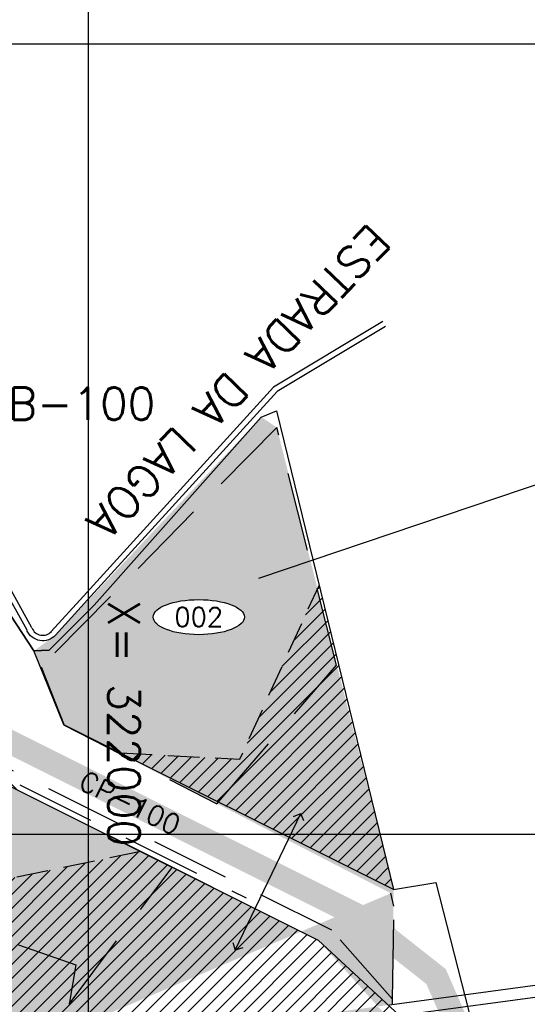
# Model space of a CAD drawing. Extents: x 312047 to 329088, y 8928324 to 8953812.
# Tile 121 of 125: x 321914 to 322555, y 8949785 to 8951030. Entities that reach past the tile are written whole.
import ezdxf
from ezdxf.enums import TextEntityAlignment as Align

# ---------------------------------------------------------------- set-up
doc = ezdxf.new("R2010")
doc.units = 0
doc.header["$LTSCALE"] = 200
doc.header["$MEASUREMENT"] = 0
for name, pattern in [('DASHED', [0.75, 0.5, -0.25]), ('DASHED2', [0.3, 0.2, -0.1]), ('HIDDEN', [0.75, 0.5, -0.25])]:
    doc.linetypes.add(name, pattern=pattern)
for name, color, linetype in [('CANAL-PROJ', 180, 'CONTINUOUS'), ('CULT-EXT', 1, 'CONTINUOUS'), ('HID1', 2, 'CONTINUOUS'), ('JSIMB', 2, 'CONTINUOUS'), ('MACRODRENO', 2, 'DASHED'), ('NOVA MALHA', 1, 'CONTINUOUS'), ('PA-LIN_DIVI', 4, 'DASHED2'), ('PA-LOTE', 100, 'CONTINUOUS'), ('PA-NUM-LOTE-5', 3, 'CONTINUOUS'), ('PA-NUM_PRAN', 4, 'CONTINUOUS'), ('PA-SEQ', 40, 'CONTINUOUS'), ('PEDO-LIN', 2, 'HIDDEN'), ('PROP-POL', 3, 'DASHED'), ('SETOR', 102, 'CONTINUOUS'), ('SETOR 101', 50, 'CONTINUOUS'), ('TEXTO03', 3, 'CONTINUOUS'), ('TP-TM-20', 9, 'CONTINUOUS')]:
    doc.layers.add(name, color=color, linetype=linetype)
doc.styles.add('140CL', font='simplex.shx')
doc.styles.add('SBI', font='simplex.shx', dxfattribs={"bigfont": 'simp.shx'})
doc.styles.add('SIMP', font='simplex', dxfattribs={"bigfont": 'simp'})
doc.styles.get("Standard").update_dxf_attribs({"font": 'SIMPLEX', "bigfont": 'SIMP'})
pattern_1 = [(45, (-8635185.6, 9270004.921), (-8.838834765, 8.838834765), [])]

msp = doc.modelspace()

# ---------------------------------------------------------------- hatches: boundary and pattern name
at = {"layer": 'PA-SEQ'}
h = msp.add_hatch(dxfattribs=at)
h.set_pattern_fill('ANSI31', color=256, scale=100, style=0)
h.set_pattern_definition(pattern_1)
h.paths.add_polyline_path([(322040.9, 8950103), (322191.8, 8950094.9), (322292, 8950314.9), (322386.2, 8949930.3)])
h = msp.add_hatch(dxfattribs=at)
h.set_pattern_fill('ANSI31', color=256, scale=100, style=0)
h.set_pattern_definition(pattern_1)
h.paths.add_polyline_path([(322066.8, 8949978.2), (322290.9, 8949866.1), (322393.8, 8949770.7), (322413.4, 8949729.8), (322429.7, 8949672.1), (322473.9, 8949500), (321386.2, 8949500), (321398.2, 8949635.6), (321413.8, 8949811.6), (321572.8, 8949844.6), (321577.2, 8949964.6), (321900.3, 8949943.8)])
at = {"layer": 'SETOR 101'}
h = msp.add_hatch(dxfattribs=at)
h.set_pattern_fill('DOTS', color=256, scale=100, angle=-90, style=0)
h.set_pattern_definition([(270, (-8635185.5995, 9270004.921), (6.25, -3.125), [0, -6.25])])
edge = h.paths.add_edge_path(flags=16)
edge.add_ellipse((322139.9, 8950274.7), major_axis=(57.7, 0), ratio=0.384685, start_angle=0, end_angle=360)
edge = h.paths.add_edge_path(flags=16)
edge.add_ellipse((321854.3, 8949672.1), major_axis=(57.7, 0), ratio=0.384685, start_angle=0, end_angle=360)
edge = h.paths.add_edge_path()
edge.add_line((322386.2, 8949930.3), (322238.5, 8950514.7))
edge.add_line((322238.5, 8950514.7), (322219, 8950527.8))
edge.add_line((322219, 8950527.8), (321958.7, 8950251.9))
edge.add_line((321958.7, 8950251.9), (321931.6, 8950232))
edge.add_line((321931.6, 8950232), (321969.5, 8950138.6))
edge.add_line((321969.5, 8950138.6), (322382.7, 8949925.4))
edge.add_line((321386.2, 8949500), (322491.4, 8949500))
edge.add_line((322491.4, 8949500), (322413.4, 8949729.8))
edge.add_line((322413.4, 8949729.8), (322290.9, 8949866.1))
edge.add_line((322290.9, 8949866.1), (321910.4, 8950056.4))
edge.add_line((321910.4, 8950056.4), (321830.1, 8950111.8))
edge.add_line((321830.1, 8950111.8), (321709.4, 8950300))
edge.add_line((321709.4, 8950300), (321713.2, 8950358.9))
edge.add_line((321713.2, 8950358.9), (321592.1, 8950356.6))
edge.add_line((321592.1, 8950356.6), (321572.8, 8949844.6))
edge.add_line((321572.8, 8949844.6), (321413.8, 8949811.6))
edge.add_line((321413.8, 8949811.6), (321386.2, 8949500))
edge.add_line((322394.7, 8949770.9), (321398.2, 8949635.6))
edge.add_line((321750.7, 8949698.6), (322384.8, 8949784.7))
h.paths.add_polyline_path([(322103.1, 8950256.8), (322176.8, 8950256.8), (322176.8, 8950292.8), (322103.1, 8950292.8)], flags=24)
h.paths.add_polyline_path([(321822.6, 8949654.2), (321886, 8949654.2), (321886, 8949690.2), (321822.6, 8949690.2)], flags=8)

# ---------------------------------------------------------------- linework, layer by layer
at = {"layer": 'CANAL-PROJ', "const_width": 30}
msp.add_lwpolyline([(324070, 8944525), (323150, 8945734.1), (323150, 8946160), (323340, 8946350), (323340, 8946920), (322972.3, 8947287.7), (322860, 8948275), (322490, 8949705), (322440, 8949820), (322345, 8949895), (321865, 8950135), (321800, 8950200), (321770, 8950280), (321725.4, 8951289.8)], dxfattribs=at)
at = {"layer": 'CULT-EXT'}
for p, q in [((322186.1, 8949853.3), (322269.1, 8950026.3)), ((322259.7, 8950022.6), (322269, 8950026.3)), ((322272.7, 8950017.1), (322269, 8950026.3)), ((322183.2, 8949862.9), (322186.1, 8949853.3)), ((322195.7, 8949856.2), (322186.1, 8949853.3))]:
    msp.add_line(p, q, dxfattribs=at)
at = {"layer": 'HID1'}
for p, q in [((322372.5, 8950648.5), (322234.5, 8950565.5)), ((322376.1, 8950642.5), (322238.9, 8950560.1)), ((322234.5, 8950565.5), (321994, 8950301.1)), ((322238.9, 8950560.1), (321999.2, 8950296.4)), ((321922.8, 8950258), (321889.7, 8950317.9)), ((321929.1, 8950261), (321895.9, 8950321.1)), ((321994, 8950301.1), (321953.5, 8950256.6)), ((321999.2, 8950296.4), (321958.7, 8950251.9))]:
    msp.add_line(p, q, dxfattribs=at)
msp.add_ellipse((321942.7, 8950266.4), major_axis=(10.4, 10.4), ratio=1, start_param=2.733942, end_param=4.759834, dxfattribs=at)
at = {"layer": 'HID1', "extrusion": (0, 0, -1)}
msp.add_ellipse((321942.7, 8950266.4), major_axis=(15.3, 15.3), ratio=1, start_param=1.523335, end_param=3.526724, dxfattribs=at)
at = {"layer": 'JSIMB'}
for p, q in [((322381, 8949784.1), (322609.9, 8949815.2)), ((322402.3, 8949771.9), (322631.2, 8949803))]:
    msp.add_line(p, q, dxfattribs=at)
at = {"layer": 'MACRODRENO'}
msp.add_line((321913.6, 8950062.7), (322200, 8949919.5), dxfattribs=at)
at = {"layer": 'NOVA MALHA'}
for p, q in [((322000, 8952100.3), (322000, 8929300.3)), ((318032.6, 8951000), (329087.6, 8951000)), ((318032.6, 8950000), (329087.6, 8950000))]:
    msp.add_line(p, q, dxfattribs=at)
at = {"layer": 'PA-LIN_DIVI', "flags": 128}
for points in [[(322040.9, 8950103), (322191.8, 8950094.9), (322292, 8950314.9)], [(322066.8, 8949978.2), (321900.3, 8949943.8), (321577.2, 8949964.6)]]:
    msp.add_lwpolyline(points, dxfattribs=at)
at = {"layer": 'PA-LOTE'}
msp.add_line((321901.9, 8950277), (321931.6, 8950232), dxfattribs=at)
for points in [[(321931.6, 8950232), (321951, 8950232.9), (322007.5, 8950290), (322219, 8950527.8), (322238, 8950535.5), (322386.2, 8949930.3), (321969.5, 8950138.6), (321931.6, 8950232)], [(322023.2, 8950000), (322290.9, 8949866.1), (322393.8, 8949770.7)], [(322386.2, 8949930.3), (322439.5, 8949939.2), (322946.2, 8947957.5)]]:
    msp.add_lwpolyline(points, dxfattribs=at)
msp.add_lwpolyline([(321398.2, 8949635.6), (321413.8, 8949811.6), (321572.8, 8949844.6), (321591.9, 8950360.1), (321703.1, 8950363.8), (321704, 8950310.4), (321756.9, 8950207), (321910.4, 8950056.4), (322290.9, 8949866.1), (322393.8, 8949770.7), (322413.4, 8949729.8), (322473.9, 8949500), (321386.2, 8949500)], close=True, dxfattribs=at)
at = {"layer": 'PA-NUM-LOTE-5'}
msp.add_ellipse((322139.9, 8950274.7), major_axis=(57.7, 0), ratio=0.384685, dxfattribs=at)
at = {"layer": 'PA-NUM_PRAN', "color": 50}
msp.add_line((322735.7, 8950499.2), (322215.5, 8950323.6), dxfattribs=at)
at = {"layer": 'PEDO-LIN'}
for p, q in [((322238.5, 8950514.7), (321940.9, 8950211.9)), ((322313.9, 8950214), (322238.5, 8950514.7)), ((321940.9, 8950211.9), (321969.7, 8950138.2)), ((322162.9, 8950038.6), (322313.9, 8950214)), ((321969.7, 8950138.2), (322162.9, 8950038.6)), ((322106.3, 8949958.1), (321836.2, 8950093.1)), ((321975.9, 8949785.2), (322106.3, 8949958.1)), ((321770.4, 8949910.1), (321984.4, 8949834.7)), ((321984.4, 8949834.7), (321975.9, 8949785.2))]:
    msp.add_line(p, q, dxfattribs=at)
at = {"layer": 'PROP-POL'}
for p, q in [((321931.6, 8950232), (321901.9, 8950277)), ((321951, 8950233), (321931.6, 8950232))]:
    msp.add_line(p, q, dxfattribs=at)
at = {"layer": 'SETOR', "linetype": 'HIDDEN'}
for p, q in [((322308, 8949878.7), (321828, 8950118.7)), ((322386.6, 8949909), (322382.7, 8949925.4)), ((322384.9, 8949791.6), (322386.6, 8949909)), ((322384.9, 8949791.6), (322308, 8949878.7)), ((322384.8, 8949784.7), (322384.9, 8949791.6))]:
    msp.add_line(p, q, dxfattribs=at)

# ---------------------------------------------------------------- texts
at = {"layer": 'PA-NUM-LOTE-5', "style": '140CL'}
msp.add_text('002', height=24, dxfattribs=at).set_placement((322139.9, 8950262.8), align=Align.CENTER)
at = {"layer": 'TEXTO03', "style": 'SBI'}
msp.add_text('ESTRADA DA LAGOA', height=40.6, rotation=226.2644, dxfattribs=at).set_placement((322355.9, 8950774.7))
msp.add_text(' EB-100', height=40.6, dxfattribs=at).set_placement((321837.8, 8950544.7), align=Align.MIDDLE_LEFT)
at = {"layer": 'TEXTO03', "color": 3}
msp.add_text('CP-100', height=25, rotation=333.6717, dxfattribs=at).set_placement((321991.5, 8950070.1), align=Align.MIDDLE_LEFT)
at = {"layer": 'TP-TM-20', "style": 'SIMP'}
msp.add_text('X= 322000', height=40, rotation=270, dxfattribs=at).set_placement((322025.3, 8949984.5), align=Align.RIGHT)

doc.saveas('drawing.dxf')
